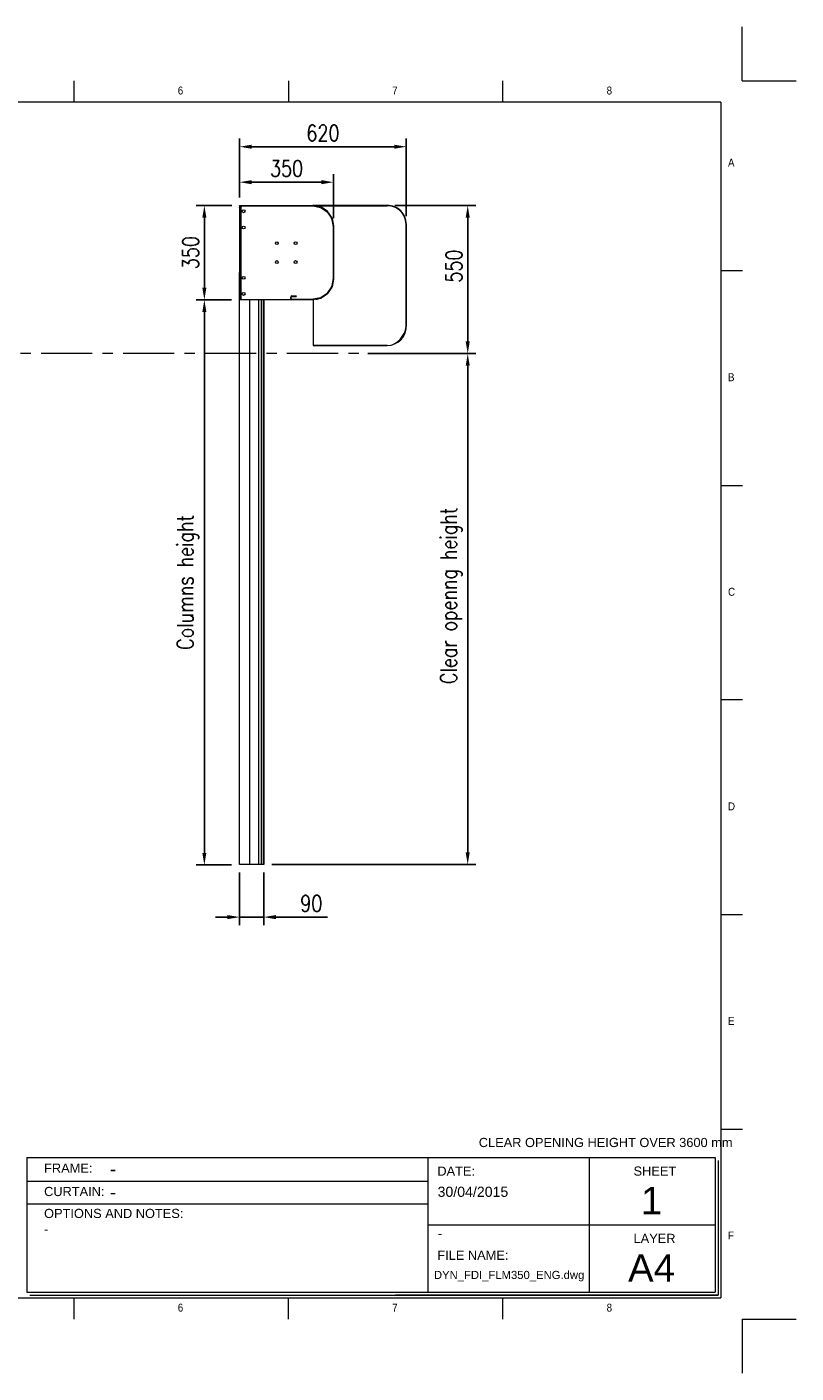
# Model space of a CAD drawing. Header units: millimetres. Extents: x 1545 to 17790, y 764 to 5765.
# Tile 5 of 5: x 5645 to 8504, y 764 to 5765. Entities that reach past the tile are written whole.
import ezdxf

# ---------------------------------------------------------------- set-up
doc = ezdxf.new("R2010")
doc.units = ezdxf.units.MM
doc.header["$LTSCALE"] = 50
doc.header["$PDSIZE"] = -1
doc.linetypes.add('CENTERX2', pattern=[20.32, 12.7, -2.54, 2.54, -2.54])
doc.layers.add('FORMAT', color=7, linetype='Continuous')
doc.styles.add('NYIP', font='romans.shx', dxfattribs={"width": 0.8})
doc.styles.add('SLDTEXTSTYLE0', font='GOTHIC.TTF', dxfattribs={"width": 0.913})
doc.styles.get("Standard").update_dxf_attribs({"font": 'GOTHIC.TTF'})
doc.dimstyles.new('STANDARD35', dxfattribs={"dimscale": 35, "dimtxt": 2, "dimasz": 1.5, "dimexe": 1, "dimexo": 1, "dimgap": 0.7, "dimtad": 1, "dimdec": 0, "dimdsep": 46, "dimtxsty": 'NYIP', "dimcen": 0, "dimclrd": 1, "dimclre": 1, "dimclrt": 2, "dimadec": 0, "dimazin": 0, "dimtfac": 1, "dimtdec": 0, "dimtix": 1, "dimtmove": 0, "dimatfit": 3, "dimfxl": 0, "dimtvp": 1, "dimtolj": 1, "dimtzin": 0, "dimarcsym": 0})

# ---------------------------------------------------------------- blocks, each defined once
blk = doc.blocks.new('A$C7C9C4F3F')
at = {"color": 7, "lineweight": 5}
for p, q in [((8295, 11245), (8295, 11504)), ((0, 1766), (199, 1766))]:
    blk.add_line(p, q, dxfattribs=at)
at = {"layer": 'FORMAT', "color": 7, "lineweight": 5}
for p, q in [((2216, 11304), (2216, 11504)), ((4209, 11504), (4209, 11304)), ((6202, 11304), (6202, 11504)), ((10188, 11304), (10188, 11504)), ((12181, 11504), (12181, 11304)), ((14174, 11304), (14174, 11504)), ((16199, 11304), (199, 11304)), ((199, 11304), (199, 199)), ((16199, 11304), (16199, 199)), ((199, 9738), (0, 9738)), ((16399, 9738), (16199, 9738)), ((0, 7745), (199, 7745)), ((16199, 7745), (16399, 7745)), ((0, 5752), (199, 5752)), ((16399, 5752), (16199, 5752)), ((0, 3759), (199, 3759)), ((16199, 3759), (16399, 3759)), ((16199, 1766), (16399, 1766)), ((8295, 0), (8295, 258)), ((199, 199), (16199, 199)), ((2224, 0), (2224, 199)), ((4018, 199), (4018, 0)), ((6210, 0), (6210, 199)), ((10188, 0), (10188, 199)), ((12181, 0), (12181, 199)), ((14174, 0), (14174, 199))]:
    blk.add_line(p, q, dxfattribs=at)
at = {"color": 7, "lineweight": 5, "char_height": 73.8, "attachment_point": 1, "style": 'SLDTEXTSTYLE0'}
for s, insert in [('1', (1203, 11450)), ('2', (3180, 11450)), ('3', (5173, 11450)), ('4', (7166, 11450)), ('5', (9159, 11450)), ('6', (11152, 11450)), ('7', (13145, 11450)), ('8', (15138, 11450)), ('A', (66, 10780)), ('A', (16266, 10780)), ('B', (66, 8787)), ('B', (16266, 8787)), ('C', (66, 6794)), ('C', (16266, 6794)), ('D', (66, 4801)), ('D', (16266, 4801)), ('E', (66, 2808)), ('1', (1012, 145)), ('2', (2988, 145)), ('3', (4981, 145)), ('4', (6974, 145))]:
    blk.add_mtext(s, dxfattribs=dict(at, insert=insert))
at = {"layer": 'FORMAT', "color": 7, "lineweight": 5, "char_height": 73.8, "attachment_point": 1, "style": 'SLDTEXTSTYLE0'}
for s, insert in [('E', (16266, 2808)), ('F', (66, 815)), ('F', (16266, 815)), ('5', (9159, 145)), ('6', (11152, 145)), ('7', (13145, 145)), ('8', (15138, 145))]:
    blk.add_mtext(s, dxfattribs=dict(at, insert=insert))
blk = doc.blocks.new('*D43')
at = {"color": 1, "lineweight": -2, "transparency": 16777216}
for p, q in [((6435.3, 5131.4), (6435.3, 5349.9)), ((6480.3, 5319.9), (7010.3, 5319.9)), ((7055.3, 5061.9), (7055.3, 5349.9))]:
    blk.add_line(p, q, dxfattribs=at)
at = {"color": 1, "transparency": 16777216}
for points in [[(6480.3, 5327.4), (6480.3, 5312.4), (6435.3, 5319.9)], [(7010.3, 5327.4), (7010.3, 5312.4), (7055.3, 5319.9)]]:
    blk.add_solid(points, dxfattribs=at)
at = {"layer": 'Defpoints', "color": 0, "transparency": 16777216}
for p in [(7055.3, 5319.9), (6435.3, 5101.4), (7055.3, 5031.9)]:
    blk.add_point(p, dxfattribs=at)
at = {"color": 2, "lineweight": 5, "transparency": 16777216, "insert": (6745.3, 5370.9), "char_height": 60, "attachment_point": 5, "style": 'NYIP'}
blk.add_mtext('\\A1;620', dxfattribs=at)
blk = doc.blocks.new('*D44')
at = {"color": 1, "lineweight": -2, "transparency": 16777216}
for p, q in [((6435.3, 5131.4), (6435.3, 5218.2)), ((6784.8, 5054.6), (6784.8, 5218.2)), ((6480.3, 5188.2), (6739.8, 5188.2))]:
    blk.add_line(p, q, dxfattribs=at)
at = {"color": 1, "transparency": 16777216}
for points in [[(6480.3, 5195.7), (6480.3, 5180.7), (6435.3, 5188.2)], [(6739.8, 5195.7), (6739.8, 5180.7), (6784.8, 5188.2)]]:
    blk.add_solid(points, dxfattribs=at)
at = {"layer": 'Defpoints', "color": 0, "transparency": 16777216}
for p in [(6784.8, 5188.2), (6435.3, 5101.4), (6784.8, 5024.6)]:
    blk.add_point(p, dxfattribs=at)
at = {"color": 2, "lineweight": 5, "transparency": 16777216, "insert": (6610, 5239.2), "char_height": 60, "attachment_point": 5, "style": 'NYIP'}
blk.add_mtext('\\A1;350', dxfattribs=at)
blk = doc.blocks.new('*D45')
at = {"color": 1, "lineweight": -2, "transparency": 16777216}
for p, q in [((6406.3, 5101.4), (6274.4, 5101.4)), ((6304.4, 5056.4), (6304.4, 4796.4)), ((6405.3, 4751.4), (6274.4, 4751.4))]:
    blk.add_line(p, q, dxfattribs=at)
at = {"color": 1, "transparency": 16777216}
for points in [[(6296.9, 5056.4), (6311.9, 5056.4), (6304.4, 5101.4)], [(6296.9, 4796.4), (6311.9, 4796.4), (6304.4, 4751.4)]]:
    blk.add_solid(points, dxfattribs=at)
at = {"layer": 'Defpoints', "color": 0, "transparency": 16777216}
for p in [(6436.3, 5101.4), (6304.4, 4751.4), (6435.3, 4751.4)]:
    blk.add_point(p, dxfattribs=at)
at = {"color": 2, "lineweight": 5, "transparency": 16777216, "insert": (6253.4, 4926.4), "char_height": 60, "attachment_point": 5, "rotation": 90, "style": 'NYIP'}
blk.add_mtext('\\A1;350', dxfattribs=at)
blk = doc.blocks.new('*D46')
at = {"color": 1, "lineweight": -2, "transparency": 16777216}
for p, q in [((6405.3, 4751.4), (6274.4, 4751.4)), ((6304.4, 4706.4), (6304.4, 2696.4)), ((6405.3, 2651.4), (6274.4, 2651.4))]:
    blk.add_line(p, q, dxfattribs=at)
at = {"color": 1, "transparency": 16777216}
for points in [[(6296.9, 4706.4), (6311.9, 4706.4), (6304.4, 4751.4)], [(6296.9, 2696.4), (6311.9, 2696.4), (6304.4, 2651.4)]]:
    blk.add_solid(points, dxfattribs=at)
at = {"layer": 'Defpoints', "color": 0, "transparency": 16777216}
for p in [(6435.3, 4751.4), (6304.4, 2651.4), (6435.3, 2651.4)]:
    blk.add_point(p, dxfattribs=at)
at = {"color": 2, "lineweight": 5, "transparency": 16777216, "insert": (6243.4, 3701.4), "char_height": 60, "attachment_point": 5, "rotation": 90, "style": 'NYIP'}
blk.add_mtext('\\A1;Columns height', dxfattribs=at)
blk = doc.blocks.new('*D47')
at = {"color": 1, "lineweight": -2, "transparency": 16777216}
for p, q in [((7012.8, 5101.4), (7313.5, 5101.4)), ((7283.5, 5056.4), (7283.5, 4596.4)), ((6912.3, 4551.4), (7313.5, 4551.4))]:
    blk.add_line(p, q, dxfattribs=at)
at = {"color": 1, "transparency": 16777216}
for points in [[(7276, 5056.4), (7291, 5056.4), (7283.5, 5101.4)], [(7276, 4596.4), (7291, 4596.4), (7283.5, 4551.4)]]:
    blk.add_solid(points, dxfattribs=at)
at = {"layer": 'Defpoints', "color": 0, "transparency": 16777216}
for p in [(6982.8, 5101.4), (6882.3, 4551.4), (7283.5, 4551.4)]:
    blk.add_point(p, dxfattribs=at)
at = {"color": 2, "lineweight": 5, "transparency": 16777216, "insert": (7232.5, 4876.4), "char_height": 60, "attachment_point": 5, "rotation": 90, "style": 'NYIP'}
blk.add_mtext('\\A1;550', dxfattribs=at)
blk = doc.blocks.new('*D48')
at = {"color": 1, "lineweight": -2, "transparency": 16777216}
for p, q in [((6912.3, 4551.4), (7313.5, 4551.4)), ((7283.5, 2697.9), (7283.5, 4506.4)), ((6555.3, 2652.9), (7313.5, 2652.9))]:
    blk.add_line(p, q, dxfattribs=at)
at = {"color": 1, "transparency": 16777216}
for points in [[(7276, 4506.4), (7291, 4506.4), (7283.5, 4551.4)], [(7276, 2697.9), (7291, 2697.9), (7283.5, 2652.9)]]:
    blk.add_solid(points, dxfattribs=at)
at = {"layer": 'Defpoints', "color": 0, "transparency": 16777216}
for p in [(6882.3, 4551.4), (7283.5, 4551.4), (6525.3, 2652.9)]:
    blk.add_point(p, dxfattribs=at)
at = {"color": 2, "lineweight": 5, "transparency": 16777216, "insert": (7222.5, 3651.4), "char_height": 60, "attachment_point": 5, "rotation": 90, "style": 'NYIP'}
blk.add_mtext('\\A1;Clear openng height', dxfattribs=at)
blk = doc.blocks.new('*D49')
at = {"color": 1, "lineweight": -2, "transparency": 16777216}
for p, q in [((6435.3, 2622.9), (6435.3, 2427.6)), ((6525.3, 2622.9), (6525.3, 2427.6)), ((6390.3, 2457.6), (6345.3, 2457.6)), ((6435.3, 2457.6), (6525.3, 2457.6)), ((6570.3, 2457.6), (6761.8, 2457.6))]:
    blk.add_line(p, q, dxfattribs=at)
at = {"color": 1, "transparency": 16777216}
for points in [[(6390.3, 2465.1), (6390.3, 2450.1), (6435.3, 2457.6)], [(6570.3, 2465.1), (6570.3, 2450.1), (6525.3, 2457.6)]]:
    blk.add_solid(points, dxfattribs=at)
at = {"layer": 'Defpoints', "color": 0, "transparency": 16777216}
for p in [(6435.3, 2652.9), (6525.3, 2652.9), (6525.3, 2457.6)]:
    blk.add_point(p, dxfattribs=at)
at = {"color": 2, "lineweight": 5, "transparency": 16777216, "insert": (6702, 2508.6), "char_height": 60, "attachment_point": 5, "style": 'NYIP'}
blk.add_mtext('\\A1;90', dxfattribs=at)

msp = doc.modelspace()

# ---------------------------------------------------------------- linework, layer by layer
at = {"color": 2, "lineweight": 5}
for p, q in [((8304.3, 5565), (8304.3, 5765)), ((8304.3, 5565), (8504.3, 5565)), ((8304.3, 963.5), (8504.3, 963.5)), ((8304.3, 963.5), (8304.3, 763.5))]:
    msp.add_line(p, q, dxfattribs=at)
at = {"lineweight": 5}
for p, q in [((6435.3, 5099.9), (6435.3, 5101.4)), ((6435.3, 5101.4), (6708, 5101.4)), ((6435.3, 5099.9), (6435.3, 5050.9)), ((6435.3, 5097.9), (6437.3, 5097.9)), ((6435.3, 5095.4), (6437.3, 5095.4)), ((6435.9, 5099.9), (6435.9, 5099.4)), ((6435.9, 5099.9), (6708, 5099.9)), ((6435.9, 5099.4), (6437.3, 5099.4)), ((6435.9, 5099.4), (6435.9, 5097.9)), ((6437.3, 5099.9), (6437.3, 5097.9)), ((6437.3, 5097.9), (6437.3, 5095.4)), ((6439.8, 5097.9), (6437.3, 5097.9)), ((6437.3, 5095.4), (6437.3, 5093.9)), ((6439.8, 5097.9), (6439.8, 5099.9)), ((6439.9, 5094.9), (6439.9, 4756.4)), ((6708, 5099.9), (6708, 5101.4)), ((6984.3, 5101.4), (6708, 5101.4)), ((6708, 5099.9), (6984.3, 5100.4)), ((6708.3, 5099.7), (6708.3, 5099.9)), ((6709.4, 5099.7), (6708.3, 5099.7)), ((6708.8, 5101.3), (6708.5, 5099.9)), ((6708.5, 5099.9), (6736.4, 5094.3)), ((6708.8, 5101.3), (6736.7, 5095.8)), ((6736.4, 5094.3), (6736.7, 5095.8)), ((6738.2, 5095.2), (6737.4, 5093.9)), ((6737.4, 5093.9), (6760.9, 5078.2)), ((6738.2, 5095.2), (6761.7, 5079.5)), ((6760.9, 5078.2), (6761.7, 5079.5)), ((6762.8, 5078.3), (6761.6, 5077.5)), ((6761.6, 5077.5), (6777.3, 5054.1)), ((6762.8, 5078.3), (6778.5, 5054.9)), ((6777.3, 5054.1), (6778.5, 5054.9)), ((6779.1, 5053.4), (6777.7, 5053.1)), ((6777.7, 5053.1), (6783.2, 5025.2)), ((6779.1, 5053.4), (6784.7, 5025.5)), ((6435.3, 5050.9), (6435.3, 4757.4)), ((6783.1, 5024.9), (6783.1, 5026)), ((6783.3, 5024.9), (6783.1, 5024.9)), ((6783.2, 5025.2), (6784.7, 5025.5)), ((6784.8, 5024.6), (6783.3, 5024.6)), ((6783.3, 5024.6), (6783.3, 4828.2)), ((6784.8, 5024.6), (6784.8, 4828.2)), ((7054.3, 5033.4), (7054.3, 4651.4)), ((7055.3, 4651.4), (7055.3, 5033.4)), ((6435.3, 2652.9), (6435.3, 4852.9)), ((6783.2, 4827.7), (6777.7, 4799.7)), ((6784.7, 4827.4), (6779.1, 4799.4)), ((6783, 4826.8), (6783.1, 4827.9)), ((6783.1, 4827.9), (6783.3, 4827.9)), ((6784.7, 4827.4), (6783.2, 4827.7)), ((6783.3, 4828.2), (6784.8, 4828.2)), ((6437.3, 4755.9), (6435.3, 4755.9)), ((6435.3, 4755.9), (6435.3, 4753.4)), ((6435.3, 4751.4), (6435.3, 4753.4)), ((6435.3, 4753.4), (6437.3, 4753.4)), ((6437.3, 4757.4), (6437.3, 4755.9)), ((6437.3, 4755.9), (6437.3, 4753.4)), ((6437.3, 4751.4), (6437.3, 4753.4)), ((6437.3, 4753.4), (6439.8, 4753.4)), ((6439.1, 4753.4), (6439.1, 4756.8)), ((6439.8, 4753.4), (6439.8, 4751.4)), ((6627.3, 4761.2), (6625.8, 4761.2)), ((6625.8, 4755.6), (6625.8, 4761.2)), ((6625.8, 4755.6), (6627.3, 4755.6)), ((6627.3, 4755.6), (6627.3, 4761.2)), ((6629.9, 4765.4), (6629.9, 4763.9)), ((6629.9, 4765.4), (6645.3, 4765.4)), ((6629.9, 4763.9), (6645.3, 4763.9)), ((6629.9, 4752.9), (6629.9, 4751.4)), ((6708, 4752.9), (6629.9, 4752.9)), ((6645.3, 4765.4), (6645.3, 4763.9)), ((6708, 4751.4), (6708, 4752.9)), ((6708.3, 4752.9), (6708.3, 4753.1)), ((6708.3, 4753.1), (6709.4, 4753.1)), ((6736.4, 4758.5), (6708.5, 4753)), ((6708.5, 4753), (6708.8, 4751.5)), ((6736.7, 4757), (6708.8, 4751.5)), ((6736.7, 4757), (6736.4, 4758.5)), ((6760.9, 4774.6), (6737.4, 4758.9)), ((6737.4, 4758.9), (6738.2, 4757.7)), ((6761.7, 4773.3), (6738.2, 4757.7)), ((6761.7, 4773.3), (6760.9, 4774.6)), ((6777.3, 4798.8), (6761.6, 4775.3)), ((6761.6, 4775.3), (6762.8, 4774.5)), ((6778.5, 4797.9), (6762.8, 4774.5)), ((6778.5, 4797.9), (6777.3, 4798.8)), ((6777.7, 4799.7), (6779.1, 4799.4)), ((6505.5, 4751.4), (6435.3, 4751.4)), ((6439.4, 4751.4), (6435.3, 4751.4)), ((6472.5, 4751.4), (6472.5, 2652.9)), ((6630.9, 4751.4), (6505.5, 4751.4)), ((6505.5, 4751.4), (6505.5, 2652.9)), ((6515.7, 4751.4), (6515.7, 2652.9)), ((6522.7, 4751.4), (6522.7, 2652.9)), ((6525.3, 4751.4), (6525.3, 2652.9)), ((6708, 4751.4), (6630.9, 4751.4)), ((6709.3, 4751.4), (6709.3, 4581.4)), ((7053.7, 4651.4), (7054.3, 4651.4)), ((7054.3, 4656.1), (7053.8, 4656.1)), ((6984.3, 4581.4), (6709.3, 4581.4)), ((6709.3, 4581.4), (6984.3, 4581.4)), ((6439.4, 2652.9), (6435.3, 2652.9)), ((6466.1, 2652.9), (6439.4, 2652.9)), ((6470.3, 2652.9), (6466.1, 2652.9)), ((6472.5, 2652.9), (6470.3, 2652.9)), ((6505, 2652.9), (6472.5, 2652.9)), ((6505.5, 2652.9), (6505, 2652.9)), ((6514.7, 2652.9), (6505.5, 2652.9)), ((6515.7, 2652.9), (6514.7, 2652.9)), ((6522.2, 2652.9), (6515.7, 2652.9)), ((6522.7, 2652.9), (6522.2, 2652.9)), ((6525.2, 2652.9), (6522.7, 2652.9)), ((6525.3, 2652.9), (6525.2, 2652.9)), ((5644.7, 1563.9), (8204, 1563.9)), ((5644.7, 1563.9), (5644.7, 1063.9)), ((7134.9, 1563.9), (7134.9, 1063.9)), ((7734.9, 1563.9), (7734.9, 1063.9)), ((8204, 1563.9), (8204, 1063.9)), ((8214.3, 1553.6), (8214.3, 1053.6)), ((5646.7, 1476.4), (7134.9, 1476.4)), ((5646.7, 1392.4), (7134.9, 1392.4)), ((7134.9, 1313.9), (8204, 1313.9)), ((5644.7, 1063.9), (8204, 1063.9)), ((5655.1, 1053.6), (8214.3, 1053.6)), ((8214.3, 1053.6), (7015.3, 1053.6)), ((7025.6, 1053.6), (8214.3, 1053.6))]:
    msp.add_line(p, q, dxfattribs=at)
at = {"color": 1, "linetype": 'CENTERX2', "lineweight": 5, "ltscale": 0.3}
msp.add_line((7106.9, 4551.4), (2808.8, 4551.4), dxfattribs=at)
at = {"lineweight": 5}
for centre in [(6450.3, 5079.9), (6450.3, 5019.9), (6573.8, 4961.4), (6643.8, 4961.4), (6573.8, 4891.4), (6643.8, 4891.4), (6450.3, 4832.9), (6450.3, 4772.9)]:
    msp.add_circle(centre, 5.25, dxfattribs=at)
for centre, radius, start, end in [((6437.3, 5097.9), 4, 311.8744, 318.1256), ((6708, 5097.2), 4.17, 78.75, 90), ((6708, 5097.2), 2.67, 78.75, 90), ((6708.6, 5026.6), 75, 17.7481, 72.2552), ((6708.3, 5024.9), 75, 20.3257, 69.6743), ((6735.9, 5091.7), 2.67, 56.25, 78.75), ((6735.9, 5091.7), 4.17, 56.25, 78.75), ((6759.4, 5076), 2.67, 33.75, 56.25), ((6759.4, 5076), 4.17, 33.75, 56.25), ((6775, 5052.6), 2.67, 11.25, 33.75), ((6775, 5052.6), 4.17, 11.25, 33.75), ((6985.5, 5031.7), 69.7, 0.1821, 91.0412), ((6985.5, 5031.7), 68.7, 0.1848, 91.0562), ((6780.6, 5024.6), 2.67, 0, 11.25), ((6780.6, 5024.6), 4.17, 0, 11.25), ((6708.3, 4827.9), 75, 290.3257, 339.6743), ((6780.6, 4828.2), 2.67, 348.75, 0), ((6780.6, 4828.2), 4.17, 348.75, 0), ((6437.3, 4753.4), 4, 41.8744, 48.1256), ((6629.9, 4761.2), 4.17, 90, 180), ((6629.9, 4755.6), 4.17, 180, 270), ((6629.9, 4761.2), 2.67, 90, 180), ((6629.9, 4755.6), 2.67, 180, 270), ((6708, 4755.6), 2.67, 270, 281.25), ((6708, 4755.6), 4.17, 270, 281.25), ((6735.9, 4761.1), 2.67, 281.25, 303.75), ((6735.9, 4761.1), 4.17, 281.25, 303.75), ((6759.4, 4776.8), 2.67, 303.75, 326.25), ((6759.4, 4776.8), 4.17, 303.75, 326.25), ((6775, 4800.3), 2.67, 326.25, 348.75), ((6775, 4800.3), 4.17, 326.25, 348.75), ((6982.5, 4653.1), 71.7, 271.3873, 359.4254), ((6984.3, 4652.4), 71, 270, 0), ((6972.2, 4661.3), 82.8, 291.3287, 340.9535)]:
    msp.add_arc(centre, radius, start, end, dxfattribs=at)
for points, knots in [([(6439.9, 5094.9), (6439.7, 5094.8), (6439.1, 5094.4), (6438.2, 5094.1), (6437.3, 5093.9), (6436.6, 5093.9), (6435.9, 5094), (6435.5, 5094.3), (6435.3, 5094.8), (6435.3, 5095.1), (6435.3, 5095.4)], [0, 0, 0, 0, 0.12383, 0.246082, 0.370381, 0.500169, 0.629239, 0.751049, 0.857242, 1, 1, 1, 1]), ([(6437.8, 5094), (6437.7, 5094), (6437.6, 5094.1), (6437.4, 5094.3), (6437.3, 5094.8), (6437.3, 5095.2), (6437.3, 5095.4)], [0, 0, 0, 0, 0.069303, 0.344255, 0.611255, 1, 1, 1, 1]), ([(6439.8, 5099.9), (6440, 5099.9), (6440.4, 5099.9), (6440.9, 5099.7), (6441.2, 5099.3), (6441.3, 5098.6), (6441.3, 5097.9), (6441.1, 5097), (6440.8, 5096.1), (6440.4, 5095.6), (6440.2, 5095.2)], [0, 0, 0, 0, 0.122112, 0.243439, 0.368122, 0.499997, 0.628693, 0.750944, 0.85668, 1, 1, 1, 1]), ([(6439.8, 5097.9), (6440, 5097.9), (6440.4, 5097.9), (6440.8, 5097.8), (6441.1, 5097.6), (6441.1, 5097.5), (6441.2, 5097.4)], [0, 0, 0, 0, 0.33971, 0.642702, 0.924422, 1, 1, 1, 1]), ([(6708.6, 5101.5), (6710.2, 5101.5), (6713.3, 5101.4), (6717.8, 5101.2), (6722.2, 5100.6), (6726.7, 5099.6), (6729.8, 5098.6), (6731.4, 5098)], [0, 0, 0, 0, 0.203018, 0.399612, 0.582113, 0.776353, 1, 1, 1, 1]), ([(6734.3, 5095.2), (6733.4, 5095.7), (6731.6, 5096.4), (6729.1, 5097.4), (6726.7, 5098.1), (6724.2, 5098.6), (6721.6, 5099.1), (6719.9, 5099.2), (6719, 5099.3)], [0, 0, 0, 0, 0.196587, 0.353501, 0.502955, 0.67106, 0.834676, 1, 1, 1, 1]), ([(6782.7, 5035.5), (6782.7, 5035.5), (6782.6, 5036.5), (6782.5, 5037.8), (6782.2, 5039.5), (6782, 5040.8), (6781.7, 5042.1), (6781.4, 5043.4), (6781, 5044.8), (6780.5, 5046.5), (6779.6, 5048.6), (6779, 5050.1), (6778.6, 5051)], [0, 0, 0, 0, 0.004521, 0.172011, 0.25238, 0.333936, 0.41672, 0.500767, 0.586115, 0.689453, 0.827396, 1, 1, 1, 1]), ([(6778.6, 4801.9), (6779, 4802.8), (6779.8, 4804.6), (6780.7, 4807.1), (6781.4, 4809.5), (6782, 4812), (6782.4, 4814.6), (6782.6, 4816.3), (6782.7, 4817.2)], [0, 0, 0, 0, 0.196605, 0.353513, 0.502955, 0.671059, 0.834677, 1, 1, 1, 1]), ([(6435.3, 4755.9), (6435.3, 4756.2), (6435.3, 4756.6), (6435.5, 4757), (6435.9, 4757.3), (6436.5, 4757.4), (6437.3, 4757.4), (6438.2, 4757.3), (6439, 4756.9), (6439.6, 4756.6), (6439.9, 4756.4)], [0, 0, 0, 0, 0.122112, 0.24344, 0.368122, 0.499997, 0.628696, 0.750947, 0.856681, 1, 1, 1, 1]), ([(6437.3, 4755.9), (6437.3, 4756.2), (6437.3, 4756.5), (6437.4, 4757), (6437.6, 4757.2), (6437.7, 4757.3), (6437.8, 4757.3)], [0, 0, 0, 0, 0.340513, 0.644226, 0.926615, 1, 1, 1, 1]), ([(6440.2, 4756.1), (6440.4, 4755.8), (6440.8, 4755.3), (6441.1, 4754.4), (6441.3, 4753.5), (6441.3, 4752.7), (6441.2, 4752.1), (6440.9, 4751.7), (6440.4, 4751.5), (6440, 4751.4), (6439.8, 4751.4)], [0, 0, 0, 0, 0.123829, 0.246084, 0.370381, 0.500169, 0.62924, 0.751051, 0.857244, 1, 1, 1, 1]), ([(6441.2, 4753.9), (6441.1, 4753.9), (6441.1, 4753.7), (6440.9, 4753.6), (6440.4, 4753.4), (6440, 4753.4), (6439.8, 4753.4)], [0, 0, 0, 0, 0.069296, 0.344255, 0.61126, 1, 1, 1, 1]), ([(6718.9, 4753.5), (6718.9, 4753.5), (6719.8, 4753.6), (6721.2, 4753.7), (6722.9, 4754), (6724.2, 4754.2), (6725.5, 4754.5), (6726.8, 4754.8), (6728.2, 4755.2), (6729.8, 4755.7), (6731.9, 4756.5), (6733.5, 4757.2), (6734.3, 4757.6)], [0, 0, 0, 0, 0.004521, 0.172011, 0.252381, 0.333937, 0.41672, 0.500766, 0.586115, 0.689453, 0.827395, 1, 1, 1, 1]), ([(7053.8, 4656.1), (7053.8, 4654.5), (7053.8, 4651.4), (7053.5, 4646.9), (7053, 4642.5), (7052, 4638), (7051, 4634.9), (7050.4, 4633.3)], [0, 0, 0, 0, 0.203018, 0.399612, 0.582113, 0.776353, 1, 1, 1, 1])]:
    msp.add_open_spline(points, degree=3, knots=knots, dxfattribs=at)

# ---------------------------------------------------------------- block references
at = {"lineweight": 5, "xscale": 0.4, "yscale": 0.4, "zscale": 0.4}
msp.add_blockref('A$C7C9C4F3F', (1744.9, 963.5), dxfattribs=at)

# ---------------------------------------------------------------- texts
at = {"lineweight": 5}
for s, insert, char_height, width, attachment_point in [('{\\fArial|b0|i0|c0|p34;CLEAR OPENING HEIGHT OVER 3600 mm}', (7796.4, 1637.3), 34.043, 1130.977, 2), ('{\\fArial|b0|i0|c0|p34;FRAME:}', (5708.6, 1541.9), 34.043, 578.728, 1), ('{\\fArial|b0|i0|c0|p34;-}', (5953.6, 1547.1), 50, 1057.823, 1), ('{\\fArial|b0|i0|c0|p34;DATE:}', (7170.6, 1531), 34.043, 578.728, 1), ('{\\fArial|b0|i0|c0|p34;SHEET}', (7900.1, 1531), 34.043, 578.728, 1), ('{\\fArial|b0|i0|c0|p34;CURTAIN:}', (5708.6, 1455.2), 34.043, 578.728, 1), ('{\\fArial|b0|i0|c0|p34;\\H0.752x;30/04/2015}', (7171.5, 1455.9), 50, 1044.717, 1), ('{\\fArial|b0|i0|c0|p34;1}', (7966.9, 1455.1), 102, 223.943, 2), ('{\\fArial|b0|i0|c0|p34;-}', (5953.6, 1460.8), 50, 1057.823, 1), ('{\\fArial|b0|i0|c0|p34;OPTIONS AND NOTES:}', (5708.6, 1373.7), 34.043, 578.728, 1), ('{\\fArial|b0|i0|c0|p34;-}', (5708.6, 1315.3), 34.043, 578.728, 1), ('{\\fArial|b0|i0|c0|p34;\\H0.752x;-}', (7171.5, 1301.4), 50, 1044.717, 1), ('{\\fArial|b0|i0|c0|p34;LAYER}', (7900.1, 1281), 34.043, 578.728, 1), ('{\\fArial|b0|i0|c0|p34;FILE NAME:}', (7170.6, 1218.3), 34.043, 578.728, 1), ('{\\fArial|b0|i0|c0|p34;A4}', (7966.9, 1205.1), 102, 223.943, 2), ('{\\fArial|b0|i0|c0|p34;DYN_FDI_FLM350_ENG.dwg}', (7158, 1143.2), 30, 1044.717, 1)]:
    msp.add_mtext(s, dxfattribs=dict(at, insert=insert, char_height=char_height, width=width, attachment_point=attachment_point))

# ---------------------------------------------------------------- dimensions: what is measured, and where the dimension line sits
at = {"color": 1, "lineweight": 5}
for base, p1, p2, picture, middle in [((7055.3, 5319.9), (6435.3, 5101.4), (7055.3, 5031.9), '*D43', (6745.3, 5370.9)), ((6784.76864, 5188.16123), (6435.26863, 5101.41119), (6784.76864, 5024.64822), '*D44', (6610.01864, 5239.16123))]:
    dim = msp.add_linear_dim(base=base, p1=p1, p2=p2, dimstyle='STANDARD35', override={"dimscale": 30}, dxfattribs=at)
    dim.commit()
    dim.dimension.update_dxf_attribs({"geometry": picture, "text_midpoint": middle})
dim = msp.add_linear_dim(base=(6304.4, 4751.4), p1=(6436.3, 5101.4), p2=(6435.3, 4751.4), angle=90, dimstyle='STANDARD35', override={"dimscale": 30}, dxfattribs=at)
dim.commit()
dim.dimension.update_dxf_attribs({"geometry": '*D45', "text_midpoint": (6253.4, 4926.4)})
dim = msp.add_linear_dim(base=(7283.5, 4551.4), p1=(6982.8, 5101.4), p2=(6882.3, 4551.4), angle=90, dimstyle='STANDARD35', override={"dimscale": 30}, dxfattribs=at)
dim.commit()
dim.dimension.update_dxf_attribs({"geometry": '*D47', "text_midpoint": (7283.5, 4876.4), "dimtype": 160})
dim = msp.add_linear_dim(base=(6304.4, 2651.4), p1=(6435.3, 4751.4), p2=(6435.3, 2651.4), angle=90, text='Columns height', dimstyle='STANDARD35', override={"dimscale": 30}, dxfattribs=at)
dim.commit()
dim.dimension.update_dxf_attribs({"geometry": '*D46', "text_midpoint": (6243.4, 3701.4)})
dim = msp.add_linear_dim(base=(7283.5, 4551.4), p1=(6525.3, 2652.9), p2=(6882.3, 4551.4), angle=90, text='Clear openng height', dimstyle='STANDARD35', override={"dimscale": 30}, dxfattribs=at)
dim.commit()
dim.dimension.update_dxf_attribs({"geometry": '*D48', "text_midpoint": (7283.5, 3651.4), "dimtype": 160})
dim = msp.add_linear_dim(base=(6525.3, 2457.6), p1=(6435.3, 2652.9), p2=(6525.3, 2652.9), dimstyle='STANDARD35', override={"dimscale": 30}, dxfattribs=at)
dim.commit()
dim.dimension.update_dxf_attribs({"geometry": '*D49', "text_midpoint": (6702, 2457.6), "dimtype": 160})

doc.saveas('drawing.dxf')
